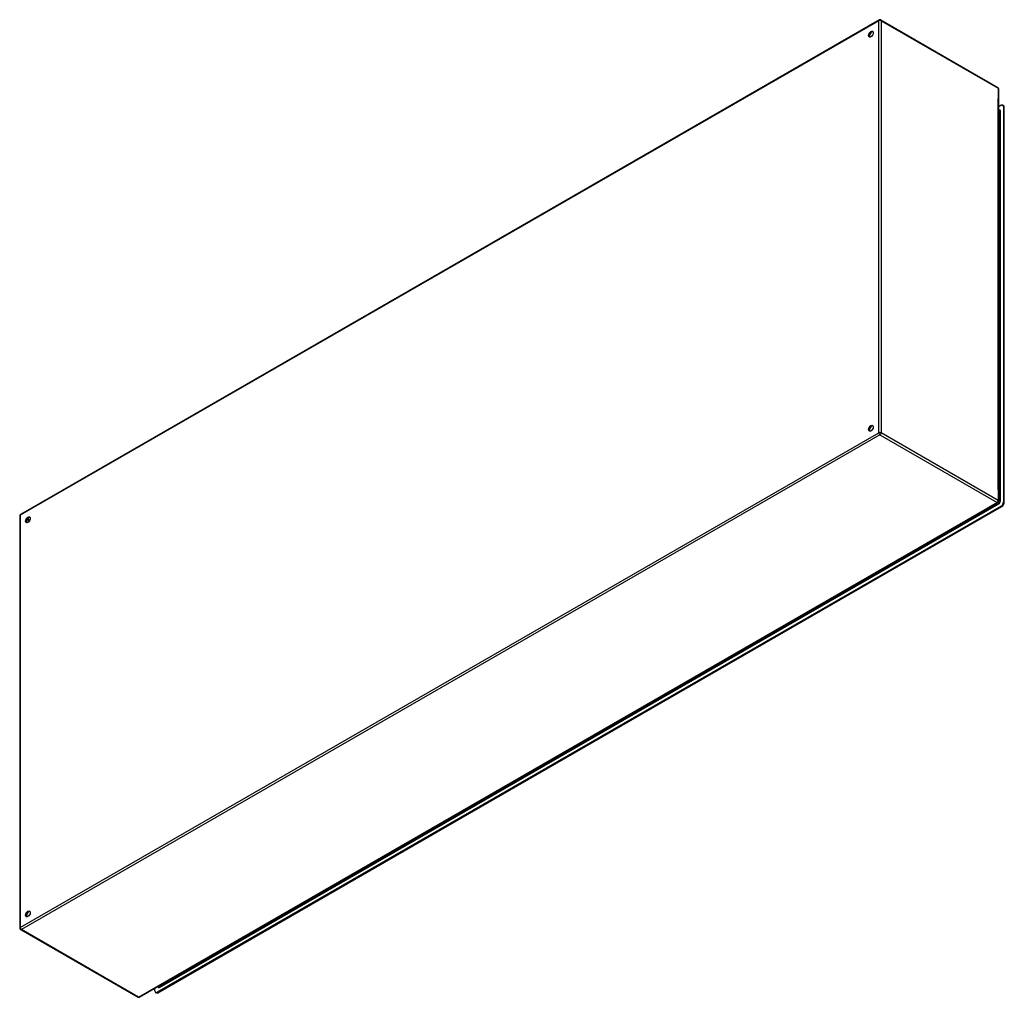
# Model space of a CAD drawing. Header units: inches. Extents: x 309.8 to 368, y 116 to 173.8.
import ezdxf

# ---------------------------------------------------------------- set-up
doc = ezdxf.new("R2010")
doc.units = ezdxf.units.IN
doc.header["$MEASUREMENT"] = 0
doc.layers.add('Visible Edges(ANSI)', color=7, linetype='Continuous', lineweight=25)
doc.layers.add('Visible Tangent Edges(ANSI)', color=7, linetype='Continuous', lineweight=25)

msp = doc.modelspace()

# ---------------------------------------------------------------- linework, layer by layer
at = {"layer": 'Visible Edges(ANSI)'}
for p, q in [((360.575, 173.746), (309.803, 144.508)), ((360.674, 173.746), (367.605, 169.754)), ((367.654, 145.304), (367.654, 169.668)), ((367.794, 168.697), (367.654, 168.617)), ((367.654, 168.423), (367.688, 168.404)), ((367.941, 168.679), (367.892, 168.707)), ((367.933, 168.616), (367.933, 145.248)), ((367.981, 145.221), (367.981, 168.588)), ((316.833, 115.981), (367.605, 145.218)), ((367.794, 145.007), (317.885, 116.266)), ((309.754, 144.422), (309.754, 120.058)), ((317.933, 116.239), (367.842, 144.98)), ((309.803, 119.972), (316.734, 115.981)), ((317.746, 116.347), (317.746, 116.506)), ((317.915, 116.603), (317.947, 116.585)), ((317.835, 116.229), (317.786, 116.257))]:
    msp.add_line(p, q, dxfattribs=at)
for centre, start, end in [((360.624, 173.66), 60.06401, 119.93599), ((367.555, 169.668), 0, 60.06401), ((367.555, 145.304), 299.93599, 0), ((309.853, 144.422), 119.93599, 180), ((309.853, 120.058), 180, 240.06401), ((316.784, 116.066), 240.06401, 299.93599)]:
    msp.add_arc(centre, 0.099, start, end, dxfattribs=at)
for centre, major_axis in [((360.094, 172.903), (-0.097, -0.169)), ((360.094, 149.603), (-0.097, -0.169)), ((310.243, 144.195), (0.097, 0.169)), ((310.243, 120.895), (0.097, 0.169))]:
    msp.add_ellipse(centre, major_axis=major_axis, ratio=0.578093, dxfattribs=at)
for centre, major_axis, start_param, end_param in [((360.142, 172.875), (0.097, 0.169), 0.24866, 2.892933), ((367.794, 168.536), (0.098, 0.171), 5.495853, 7.06665), ((367.842, 168.508), (0.098, 0.171), 5.495853, 6.283185), ((360.142, 149.575), (0.097, 0.169), 0.24866, 2.892933), ((367.794, 145.168), (-0.098, -0.171), 0.783464, 2.354261), ((367.842, 145.141), (0.098, 0.171), 3.925057, 5.495853), ((310.291, 144.168), (0.097, 0.169), 0.24866, 2.892933), ((310.291, 120.868), (0.097, 0.169), 0.24866, 2.892933), ((317.885, 116.427), (-0.098, -0.171), 5.495853, 7.06665), ((317.933, 116.4), (-0.098, -0.171), 0, 0.783464)]:
    msp.add_ellipse(centre, major_axis=major_axis, ratio=0.578093, start_param=start_param, end_param=end_param, dxfattribs=at)
at = {"layer": 'Visible Tangent Edges(ANSI)'}
for p, q in [((360.554, 173.7), (309.783, 144.463)), ((360.554, 149.336), (360.554, 173.7)), ((360.694, 173.7), (367.625, 169.709)), ((360.694, 173.7), (360.694, 149.336)), ((367.625, 169.709), (367.625, 169.075)), ((367.625, 145.978), (367.625, 169.075)), ((367.654, 168.39), (367.709, 168.358)), ((367.709, 168.358), (367.709, 145.299)), ((367.753, 145.299), (367.753, 168.358)), ((367.933, 168.616), (367.981, 168.588)), ((309.783, 120.098), (360.554, 149.336)), ((360.624, 149.214), (309.853, 119.977)), ((360.624, 149.214), (367.555, 145.223)), ((367.625, 145.344), (360.694, 149.336)), ((367.625, 145.978), (367.625, 145.344)), ((318.018, 116.552), (367.661, 145.139)), ((318.067, 116.631), (367.568, 145.136)), ((367.555, 145.223), (367.013, 144.911)), ((367.639, 145.177), (367.568, 145.136)), ((367.587, 145.208), (367.639, 145.177)), ((367.709, 145.299), (367.654, 145.33)), ((367.794, 145.007), (367.842, 144.98)), ((367.981, 145.221), (367.933, 145.248)), ((309.783, 144.463), (309.783, 120.098)), ((316.784, 115.985), (367.013, 144.911)), ((310.33, 144.122), (310.184, 144.206)), ((310.352, 144.16), (310.206, 144.244)), ((316.784, 115.985), (309.853, 119.977)), ((317.996, 116.59), (317.944, 116.62)), ((318.067, 116.631), (317.996, 116.59)), ((317.933, 116.239), (317.885, 116.266))]:
    msp.add_line(p, q, dxfattribs=at)
for centre, major_axis, ratio, start_param, end_param in [((360.624, 173.66), (-0.0494, 0.0858), 0.578093, 0, 0.787332), ((360.624, 173.66), (-0.099, 0), 0.575862, 3.926991, 5.497787), ((360.624, 173.66), (0.0494, 0.0858), 0.578093, 5.495853, 6.283185), ((367.555, 169.668), (0.0494, 0.0858), 0.578093, 5.495853, 6.283185), ((367.555, 169.668), (0.099, 0), 0.575862, 0, 0.785398), ((367.661, 168.305), (0.065, 0.113), 0.578093, 5.495853, 6.988298), ((367.639, 168.318), (0.0494, 0.0858), 0.578093, 5.495853, 6.283185), ((367.731, 168.371), (-0.031, 0), 0.575862, 0.785398, 2.356194), ((360.624, 149.295), (0.099, 0), 0.575862, 0.785398, 2.356194), ((360.624, 149.295), (-0.0494, 0.0858), 0.578093, 0.787332, 2.358128), ((360.624, 149.295), (0.0494, 0.0858), 0.578093, 3.925057, 5.495853), ((367.555, 145.304), (-0.0494, -0.0858), 0.578093, 0.783464, 2.354261), ((367.555, 145.304), (0.0494, -0.0858), 0.578093, 5.499721, 6.283185), ((367.555, 145.304), (0.099, 0), 0.575862, 0, 0.785398), ((367.639, 145.258), (-0.0494, -0.0858), 0.578093, 0.783464, 2.354261), ((367.639, 145.152), (-0.0155, 0.0269), 0.578093, 3.928925, 5.499721), ((367.661, 145.246), (0.065, 0.113), 0.578093, 3.925057, 5.495853), ((367.731, 145.311), (-0.031, 0), 0.575862, 0.785398, 2.356194), ((309.853, 144.422), (-0.099, 0), 0.575862, 5.497787, 6.283185), ((309.853, 144.422), (-0.0494, 0.0858), 0.578093, 0, 0.787332), ((309.853, 120.058), (-0.099, 0), 0.575862, 5.497787, 6.283185), ((309.853, 120.058), (0.0494, -0.0858), 0.578093, 3.928925, 5.499721), ((309.853, 120.058), (-0.0494, -0.0858), 0.578093, 0, 0.783464), ((318.018, 116.658), (-0.065, -0.113), 0.578093, 5.578073, 7.06665), ((317.996, 116.671), (-0.0494, -0.0858), 0.578093, 0, 0.783464), ((317.996, 116.565), (-0.0155, 0.0269), 0.578093, 3.928925, 5.499721), ((316.784, 116.066), (-0.0494, -0.0858), 0.578093, 0, 0.783464), ((316.784, 116.066), (0.0494, -0.0858), 0.578093, 5.499721, 6.283185)]:
    msp.add_ellipse(centre, major_axis=major_axis, ratio=ratio, start_param=start_param, end_param=end_param, dxfattribs=at)

doc.saveas('drawing.dxf')
